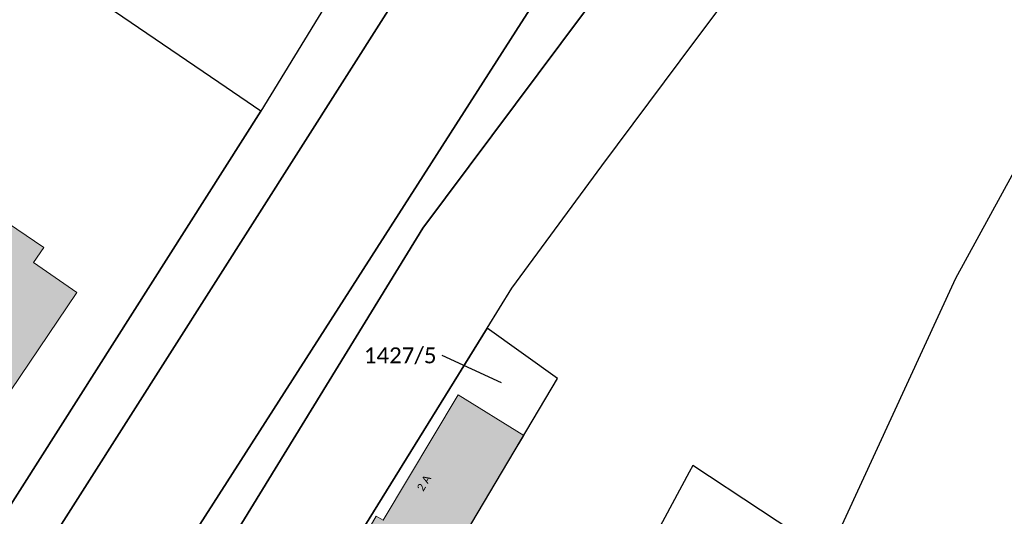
# Model space of a CAD drawing. Header units: metres. Extents: x 32397213 to 32398908, y 5500100 to 5502306.
# Tile 33 of 38: x 32398165 to 32398258, y 5500894 to 5500940. Entities that reach past the tile are written whole.
import ezdxf

# ---------------------------------------------------------------- set-up
doc = ezdxf.new("R2010")
doc.units = ezdxf.units.M
doc.linetypes.add('1', pattern=[0])
doc.layers.add('A_AX_Gebaeude', color=7, linetype='1', lineweight=18, true_color=0x999999)
for name, color, linetype, lineweight in [('AX_Flurstueck', 7, '1', 18), ('AX_Gebaeude', 7, '1', 18), ('AX_LagebezeichnungMitHausnummer', 7, '1', 18)]:
    doc.layers.add(name, color=color, linetype=linetype, lineweight=lineweight)
doc.styles.add('0', font='calibri.ttf')

msp = doc.modelspace()

# ---------------------------------------------------------------- hatches: boundary and pattern name
at = {"layer": 'A_AX_Gebaeude', "linetype": 'Continuous', "lineweight": 13}
for points in [[(32398163.095, 5500921.87), (32398155.812, 5500911.16), (32398159.495, 5500908.682), (32398164.179, 5500905.529), (32398170.428, 5500914.779), (32398166.355, 5500917.598), (32398167.311, 5500919.003)], [(32398207.627, 5500893.195), (32398210.577, 5500898.151), (32398212.47, 5500901.329), (32398206.29, 5500905.141), (32398199.248, 5500893.35), (32398198.6, 5500893.729), (32398195.621, 5500888.629), (32398198.004, 5500887.223), (32398202.494, 5500884.574)]]:
    msp.add_hatch(color=256, dxfattribs=at).paths.add_polyline_path(points, flags=0)

# ---------------------------------------------------------------- linework, layer by layer
at = {"layer": 'AX_Flurstueck', "color": 7, "linetype": '1', "lineweight": 25, "ltscale": 0.5}
for points in [[(32398233.556, 5501024.91, 0), (32398225.939, 5501008.462, 0), (32398218.327, 5500992.023, 0), (32398201.643, 5500964.185, 0), (32398205.812, 5500961.346, 0), (32398187.74, 5500931.839, 0), (32398161.86, 5500891.175, 0), (32398156.822, 5500894.654, 0), (32398149.32, 5500883.629, 0), (32398158.812, 5500877.06, 0), (32398203.612, 5500947.426, 0), (32398209.902, 5500958.084, 0), (32398213.083, 5500964.014, 0), (32398229.778, 5500998.082, 0), (32398258.782, 5501062.439, 0)], [(32398258.782, 5501062.439, 0), (32398229.778, 5500998.082, 0), (32398213.083, 5500964.014, 0), (32398209.902, 5500958.084, 0), (32398203.612, 5500947.426, 0), (32398158.812, 5500877.06, 0), (32398168.038, 5500870.674, 0), (32398171.356, 5500871.524, 0), (32398171.486, 5500876.552, 0), (32398211.73, 5500939.356, 0), (32398241.248, 5500985.346, 0), (32398242.271, 5500986.306, 0), (32398248.201, 5500995.857, 0), (32398253.417, 5501004.505, 0), (32398258.196, 5501012.754, 0)], [(32398287.849, 5501017.074, 0), (32398246.386, 5500978.929, 0), (32398202.964, 5500920.833, 0), (32398173.996, 5500873.613, 0), (32398171.356, 5500871.524, 0), (32398168.038, 5500870.674, 0), (32398179.514, 5500863.437, 0), (32398192.797, 5500885.19, 0), (32398209.018, 5500911.403, 0), (32398211.36, 5500915.187, 0), (32398219.817, 5500926.691, 0), (32398228.673, 5500938.526, 0), (32398235.761, 5500948.012, 0), (32398242.498, 5500957.009, 0), (32398248.325, 5500964.815, 0), (32398253.773, 5500972.093, 0), (32398272.345, 5500989.255, 0), (32398295.846, 5501010.976, 0), (32398302.263, 5501022.301, 0)], [(32398260.591, 5500929.8, 0), (32398253.085, 5500916.076, 0), (32398241.099, 5500890.097, 0), (32398228.374, 5500898.503, 0), (32398228.034, 5500897.863, 0), (32398219.578, 5500882.09, 0), (32398210.755, 5500865.618, 0), (32398202.569, 5500850.337, 0), (32398201.105, 5500847.604, 0), (32398230.274, 5500825.974, 0), (32398237.462, 5500820.816, 0), (32398239.401, 5500818.427, 0), (32398240.901, 5500813.18, 0), (32398245.869, 5500817.778, 0), (32398250.997, 5500830.093, 0), (32398251.247, 5500829.983, 0), (32398252.325, 5500832.562, 0), (32398258.233, 5500846.726, 0)], [(32398210.377, 5500906.285, 0), (32398204.789, 5500908.859, 0)]]:
    msp.add_polyline3d(points, dxfattribs=at)
for points in [[(32398171.486, 5500876.552, 0), (32398171.356, 5500871.524, 0), (32398173.996, 5500873.613, 0), (32398202.964, 5500920.833, 0), (32398246.386, 5500978.929, 0), (32398242.271, 5500986.306, 0), (32398241.248, 5500985.346, 0), (32398211.73, 5500939.356, 0)], [(32398156.031, 5500922.662, 0), (32398150.604, 5500914.665, 0), (32398164.179, 5500905.529, 0), (32398156.822, 5500894.654, 0), (32398161.86, 5500891.175, 0), (32398187.74, 5500931.839, 0), (32398183.77, 5500934.528, 0), (32398150.674, 5500957.067, 0), (32398136.439, 5500936.281, 0), (32398136.87, 5500936.031, 0), (32398136.785, 5500935.908, 0), (32398144.526, 5500930.589, 0), (32398155.511, 5500923.021, 0)], [(32398209.018, 5500911.403, 0), (32398192.797, 5500885.19, 0), (32398200.811, 5500880.484, 0), (32398201.547, 5500881.728, 0), (32398200.981, 5500882.066, 0), (32398202.494, 5500884.574, 0), (32398205.79, 5500890.111, 0), (32398215.654, 5500906.678, 0)]]:
    msp.add_polyline3d(points, close=True, dxfattribs=at)
at = {"layer": 'AX_Gebaeude', "color": 7, "linetype": '1', "lineweight": 13, "ltscale": 0.5}
for points in [[(32398163.095, 5500921.87, 0), (32398155.812, 5500911.16, 0), (32398159.495, 5500908.682, 0), (32398164.179, 5500905.529, 0), (32398170.428, 5500914.779, 0), (32398166.355, 5500917.598, 0), (32398167.311, 5500919.003, 0)], [(32398207.627, 5500893.195, 0), (32398210.577, 5500898.151, 0), (32398212.47, 5500901.329, 0), (32398206.29, 5500905.141, 0), (32398199.248, 5500893.35, 0), (32398198.6, 5500893.729, 0), (32398195.621, 5500888.629, 0), (32398198.004, 5500887.223, 0), (32398202.494, 5500884.574, 0)]]:
    msp.add_polyline3d(points, close=True, dxfattribs=at)

# ---------------------------------------------------------------- texts
at = {"layer": 'AX_Flurstueck', "color": 7, "insert": (32398200.847, 5500909.609), "char_height": 1.5, "attachment_point": 2, "style": '0'}
msp.add_mtext('1427/5', dxfattribs=at)
at = {"layer": 'AX_LagebezeichnungMitHausnummer', "color": 7, "insert": (32398202.756, 5500897.044), "char_height": 0.75, "attachment_point": 2, "rotation": 59.388, "style": '0'}
msp.add_mtext('2 A', dxfattribs=at)

doc.saveas('drawing.dxf')
